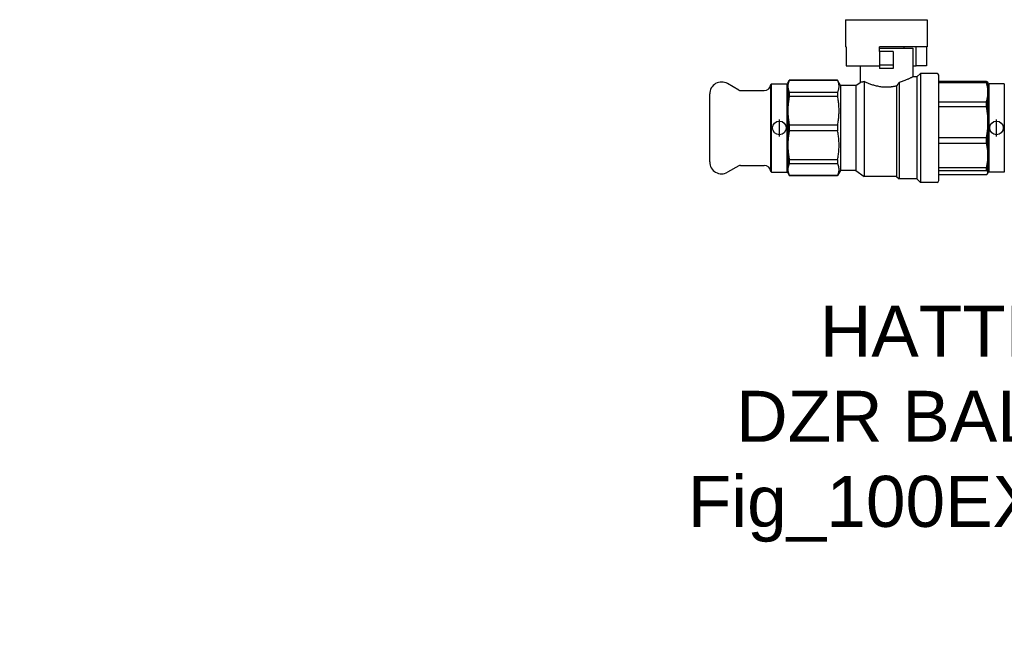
# Model space of a CAD drawing. Header units: millimetres. Extents: x 72 to 3756, y 31 to 364.
# Tile 1 of 3: x 72 to 361, y 31 to 210. Entities that reach past the tile are written whole.
import ezdxf

# ---------------------------------------------------------------- set-up
doc = ezdxf.new("R2010")
doc.units = ezdxf.units.MM
for name, color, linetype in [('DETAIL', 2, 'Continuous'), ('ORIGIN', 6, 'Continuous'), ('TEXT', 7, 'Continuous')]:
    doc.layers.add(name, color=color, linetype=linetype)
doc.styles.add('fastrack', font='ARIAL.TTF')

msp = doc.modelspace()

# ---------------------------------------------------------------- linework, layer by layer
at = {"layer": 'DETAIL'}
for p, q in [((314.63, 210.08), (338.63, 210.08)), ((314.63, 210.08), (314.63, 202.06)), ((338.63, 210.08), (338.63, 202.06)), ((314.8, 202.06), (314.63, 202.06)), ((314.8, 202.06), (314.8, 196.56)), ((324.63, 200.76), (324.63, 202.06)), ((338.63, 202.06), (324.63, 202.06)), ((324.63, 201.76), (334.38, 201.76)), ((324.63, 200.76), (324.63, 196.76)), ((328.63, 200.76), (324.63, 200.76)), ((328.63, 200.76), (328.63, 196.76)), ((331.88, 201.76), (331.88, 202.06)), ((334.38, 201.76), (334.38, 193.26)), ((335.4, 196.56), (335.4, 202.06)), ((338.46, 202.06), (338.46, 196.56)), ((314.8, 196.56), (324.63, 196.56)), ((318.88, 196.56), (318.88, 191.64)), ((324.63, 196.76), (324.63, 196.62)), ((328.63, 196.76), (324.63, 196.76)), ((324.63, 196.56), (324.63, 196.62)), ((324.63, 196.56), (324.63, 195.71)), ((328.63, 196.76), (328.63, 195.71)), ((334.38, 196.56), (335.4, 196.56)), ((338.46, 196.56), (335.4, 196.56)), ((335.63, 193.26), (336.63, 194.26)), ((336.63, 194.26), (336.63, 162.26)), ((341.53, 194.26), (336.63, 194.26)), ((283.17, 189.4), (279.88, 191.3)), ((292.63, 191.06), (292.83, 191.26)), ((292.83, 165.26), (292.83, 191.26)), ((292.83, 191.26), (297.43, 191.26)), ((297.43, 165.26), (297.43, 191.26)), ((297.63, 191.06), (297.43, 191.26)), ((297.63, 191.51), (298.06, 192.26)), ((297.63, 191.51), (297.63, 190.51)), ((298.06, 192.26), (298.06, 192.24)), ((312.26, 192.26), (298.06, 192.26)), ((312.26, 192.24), (298.06, 192.24)), ((312.26, 192.26), (312.26, 192.24)), ((313.13, 190.76), (312.26, 192.26)), ((317.63, 190.76), (318.88, 191.64)), ((320.13, 191.88), (320.13, 164.01)), ((330.38, 191.64), (330.38, 163.26)), ((335.63, 193.26), (334.38, 193.26)), ((335.63, 193.26), (335.63, 163.26)), ((342.03, 162.76), (342.03, 193.76)), ((342.03, 191.98), (356.1, 191.98)), ((356.1, 191.51), (342.03, 191.51)), ((356.1, 191.51), (356.1, 191.98)), ((356.53, 191.51), (356.47, 191.62)), ((356.53, 188.74), (356.53, 191.51)), ((356.53, 191.06), (356.73, 191.26)), ((356.73, 191.26), (356.73, 165.26)), ((361.33, 191.26), (356.73, 191.26)), ((361.33, 191.26), (361.33, 165.26)), ((283.67, 189.26), (290.64, 189.26)), ((292.63, 165.46), (292.63, 191.06)), ((297.63, 190.51), (297.63, 183.34)), ((298.06, 188.78), (312.26, 188.78)), ((298.06, 188.78), (298.06, 187.51)), ((312.26, 188.78), (312.26, 187.51)), ((313.13, 190.76), (313.13, 165.76)), ((317.63, 190.76), (313.13, 190.76)), ((317.63, 190.76), (317.63, 165.76)), ((329.63, 190.59), (329.63, 164.01)), ((356.53, 179.94), (356.53, 188.74)), ((274.63, 168.26), (274.63, 188.26)), ((312.26, 187.51), (298.06, 187.51)), ((342.03, 185.98), (356.1, 185.98)), ((356.1, 184.42), (356.1, 185.98)), ((297.63, 183.34), (297.63, 173.19)), ((356.1, 184.42), (342.03, 184.42)), ((356.53, 170.15), (356.53, 179.94)), ((298.06, 179.16), (312.26, 179.16)), ((298.06, 179.16), (298.06, 177.37)), ((312.26, 177.37), (298.06, 177.37)), ((312.26, 179.16), (312.26, 177.37)), ((342.03, 175.46), (356.1, 175.46)), ((356.1, 173.73), (356.1, 175.46)), ((297.63, 173.19), (297.63, 166.02)), ((356.1, 173.73), (342.03, 173.73)), ((298.06, 169.02), (312.26, 169.02)), ((298.06, 169.02), (298.06, 167.75)), ((312.26, 169.02), (312.26, 167.75)), ((356.53, 165.12), (356.53, 170.15)), ((283.17, 167.13), (279.88, 165.23)), ((283.67, 167.26), (290.64, 167.26)), ((292.63, 165.46), (292.83, 165.26)), ((292.83, 165.26), (297.43, 165.26)), ((297.63, 165.46), (297.43, 165.26)), ((297.63, 166.02), (297.63, 165.01)), ((312.26, 167.75), (298.06, 167.75)), ((313.13, 165.76), (312.26, 164.26)), ((317.63, 165.76), (313.13, 165.76)), ((317.63, 165.76), (320.13, 164.01)), ((342.03, 166.58), (356.1, 166.58)), ((356.1, 165.69), (342.03, 165.69)), ((356.1, 165.69), (356.1, 166.58)), ((356.53, 165.46), (356.73, 165.26)), ((361.33, 165.26), (356.73, 165.26)), ((297.63, 165.01), (298.06, 164.26)), ((298.06, 164.29), (312.26, 164.29)), ((298.06, 164.29), (298.06, 164.26)), ((312.26, 164.26), (298.06, 164.26)), ((312.26, 164.29), (312.26, 164.26)), ((329.63, 164.01), (320.13, 164.01)), ((329.63, 164.01), (330.38, 163.26)), ((335.63, 163.26), (330.38, 163.26)), ((335.63, 163.26), (336.63, 162.26)), ((342.03, 164.55), (356.1, 164.55)), ((356.53, 165.01), (356.47, 164.91)), ((356.53, 165.01), (356.53, 165.12)), ((341.53, 162.26), (336.63, 162.26))]:
    msp.add_line(p, q, dxfattribs=at)
at = {"layer": 'DETAIL', "flags": 128}
for points in [[(326.63, 195.76), (326.55, 195.76), (326.46, 195.76), (326.38, 195.76), (326.29, 195.76), (326.21, 195.76), (326.13, 195.76), (326.04, 195.76), (325.96, 195.76), (325.87, 195.76), (325.79, 195.76), (325.71, 195.75), (325.62, 195.75), (325.54, 195.75), (325.45, 195.75), (325.37, 195.74), (325.29, 195.74), (325.2, 195.74), (325.12, 195.73), (325.04, 195.73), (324.96, 195.73), (324.87, 195.72), (324.79, 195.72), (324.71, 195.71), (324.63, 195.71)], [(328.63, 195.71), (328.55, 195.71), (328.47, 195.72), (328.39, 195.72), (328.3, 195.73), (328.22, 195.73), (328.14, 195.73), (328.06, 195.74), (327.97, 195.74), (327.89, 195.74), (327.81, 195.75), (327.72, 195.75), (327.64, 195.75), (327.55, 195.75), (327.47, 195.76), (327.39, 195.76), (327.3, 195.76), (327.22, 195.76), (327.13, 195.76), (327.05, 195.76), (326.97, 195.76), (326.88, 195.76), (326.8, 195.76), (326.71, 195.76), (326.63, 195.76)], [(298.06, 192.24), (298.03, 192.16), (298, 192.09), (297.96, 192.02), (297.93, 191.95), (297.9, 191.88), (297.88, 191.8), (297.85, 191.73), (297.83, 191.66), (297.8, 191.59), (297.78, 191.52), (297.76, 191.44), (297.74, 191.37), (297.72, 191.3), (297.71, 191.23), (297.69, 191.16), (297.68, 191.08), (297.67, 191.01), (297.66, 190.94), (297.65, 190.87), (297.64, 190.8), (297.64, 190.72), (297.63, 190.65), (297.63, 190.58), (297.63, 190.51)], [(312.26, 188.78), (312.33, 188.92), (312.39, 189.06), (312.45, 189.21), (312.5, 189.35), (312.55, 189.49), (312.59, 189.64), (312.62, 189.78), (312.65, 189.93), (312.67, 190.07), (312.68, 190.21), (312.69, 190.36), (312.7, 190.5), (312.69, 190.65), (312.68, 190.79), (312.67, 190.94), (312.65, 191.08), (312.62, 191.23), (312.59, 191.37), (312.55, 191.52), (312.5, 191.66), (312.45, 191.8), (312.39, 191.95), (312.33, 192.09), (312.26, 192.24)], [(320.13, 191.88), (320.03, 191.85), (319.93, 191.83), (319.84, 191.81), (319.76, 191.79), (319.67, 191.77), (319.59, 191.75), (319.52, 191.74), (319.45, 191.73), (319.38, 191.71), (319.31, 191.7), (319.25, 191.69), (319.2, 191.68), (319.15, 191.68), (319.1, 191.67), (319.06, 191.66), (319.02, 191.66), (318.99, 191.65), (318.96, 191.65), (318.94, 191.65), (318.92, 191.64), (318.9, 191.64), (318.89, 191.64), (318.88, 191.64), (318.88, 191.64)], [(326.63, 190.22), (326.3, 190.23), (325.97, 190.24), (325.65, 190.26), (325.32, 190.29), (325, 190.33), (324.68, 190.38), (324.37, 190.43), (324.06, 190.5), (323.76, 190.56), (323.46, 190.64), (323.17, 190.71), (322.89, 190.8), (322.61, 190.88), (322.34, 190.97), (322.08, 191.06), (321.83, 191.15), (321.59, 191.24), (321.35, 191.34), (321.13, 191.43), (320.91, 191.52), (320.7, 191.61), (320.5, 191.7), (320.31, 191.79), (320.13, 191.88)], [(330.38, 191.64), (330.35, 191.6), (330.32, 191.56), (330.29, 191.51), (330.26, 191.47), (330.22, 191.43), (330.19, 191.38), (330.16, 191.34), (330.13, 191.3), (330.1, 191.25), (330.07, 191.21), (330.04, 191.16), (330.01, 191.12), (329.98, 191.08), (329.94, 191.03), (329.91, 190.99), (329.88, 190.95), (329.85, 190.9), (329.82, 190.86), (329.79, 190.81), (329.76, 190.77), (329.72, 190.73), (329.69, 190.68), (329.66, 190.64), (329.63, 190.59)], [(334.38, 193.26), (334.37, 193.26), (334.35, 193.25), (334.31, 193.23), (334.25, 193.2), (334.18, 193.16), (334.1, 193.12), (333.99, 193.07), (333.88, 193.01), (333.75, 192.95), (333.61, 192.88), (333.45, 192.81), (333.28, 192.73), (333.1, 192.64), (332.9, 192.56), (332.7, 192.47), (332.48, 192.38), (332.25, 192.28), (332.01, 192.19), (331.77, 192.1), (331.51, 192), (331.24, 191.91), (330.96, 191.82), (330.67, 191.73), (330.38, 191.64)], [(356.1, 191.98), (356.12, 191.96), (356.14, 191.95), (356.16, 191.94), (356.18, 191.92), (356.2, 191.91), (356.22, 191.89), (356.24, 191.88), (356.26, 191.86), (356.27, 191.85), (356.29, 191.83), (356.31, 191.82), (356.32, 191.8), (356.34, 191.79), (356.35, 191.77), (356.37, 191.76), (356.38, 191.74), (356.39, 191.73), (356.41, 191.71), (356.42, 191.7), (356.43, 191.68), (356.44, 191.67), (356.45, 191.65), (356.46, 191.64), (356.47, 191.62)], [(356.53, 188.74), (356.53, 188.86), (356.53, 188.97), (356.52, 189.09), (356.52, 189.2), (356.51, 189.32), (356.5, 189.44), (356.49, 189.55), (356.48, 189.67), (356.47, 189.78), (356.45, 189.9), (356.44, 190.01), (356.42, 190.13), (356.4, 190.24), (356.38, 190.36), (356.36, 190.47), (356.33, 190.59), (356.31, 190.71), (356.28, 190.82), (356.25, 190.94), (356.23, 191.05), (356.2, 191.17), (356.16, 191.28), (356.13, 191.4), (356.1, 191.51)], [(297.63, 190.51), (297.63, 190.43), (297.63, 190.36), (297.64, 190.29), (297.64, 190.22), (297.65, 190.15), (297.66, 190.07), (297.67, 190), (297.68, 189.93), (297.69, 189.86), (297.71, 189.78), (297.72, 189.71), (297.74, 189.64), (297.76, 189.57), (297.78, 189.5), (297.8, 189.42), (297.83, 189.35), (297.85, 189.28), (297.88, 189.21), (297.9, 189.14), (297.93, 189.06), (297.96, 188.99), (298, 188.92), (298.03, 188.85), (298.06, 188.78)], [(329.63, 190.59), (329.51, 190.57), (329.4, 190.54), (329.28, 190.51), (329.16, 190.49), (329.04, 190.46), (328.91, 190.44), (328.79, 190.42), (328.67, 190.4), (328.54, 190.38), (328.42, 190.36), (328.29, 190.34), (328.17, 190.32), (328.04, 190.31), (327.91, 190.29), (327.78, 190.28), (327.66, 190.27), (327.53, 190.26), (327.4, 190.25), (327.27, 190.24), (327.15, 190.23), (327.02, 190.23), (326.89, 190.23), (326.76, 190.22), (326.63, 190.22)], [(356.1, 185.98), (356.13, 186.09), (356.16, 186.21), (356.2, 186.32), (356.23, 186.44), (356.26, 186.55), (356.28, 186.67), (356.31, 186.78), (356.33, 186.9), (356.36, 187.01), (356.38, 187.13), (356.4, 187.24), (356.42, 187.36), (356.44, 187.47), (356.45, 187.59), (356.47, 187.7), (356.48, 187.82), (356.49, 187.93), (356.5, 188.05), (356.51, 188.17), (356.52, 188.28), (356.52, 188.4), (356.53, 188.51), (356.53, 188.63), (356.53, 188.74)], [(298.06, 187.51), (298.03, 187.34), (298, 187.16), (297.96, 186.99), (297.93, 186.82), (297.9, 186.64), (297.88, 186.47), (297.85, 186.3), (297.83, 186.12), (297.8, 185.95), (297.78, 185.77), (297.76, 185.6), (297.74, 185.43), (297.72, 185.25), (297.71, 185.08), (297.69, 184.9), (297.68, 184.73), (297.67, 184.56), (297.66, 184.38), (297.65, 184.21), (297.64, 184.03), (297.64, 183.86), (297.63, 183.68), (297.63, 183.51), (297.63, 183.34)], [(312.26, 179.16), (312.33, 179.51), (312.39, 179.85), (312.45, 180.2), (312.5, 180.55), (312.55, 180.89), (312.59, 181.24), (312.62, 181.59), (312.65, 181.93), (312.67, 182.28), (312.68, 182.63), (312.69, 182.98), (312.7, 183.33), (312.69, 183.68), (312.68, 184.02), (312.67, 184.37), (312.65, 184.72), (312.62, 185.07), (312.59, 185.42), (312.55, 185.77), (312.5, 186.12), (312.45, 186.47), (312.39, 186.82), (312.33, 187.16), (312.26, 187.51)], [(297.63, 183.34), (297.63, 183.16), (297.63, 182.99), (297.64, 182.81), (297.64, 182.64), (297.65, 182.46), (297.66, 182.29), (297.67, 182.12), (297.68, 181.94), (297.69, 181.77), (297.71, 181.59), (297.72, 181.42), (297.74, 181.24), (297.76, 181.07), (297.78, 180.9), (297.8, 180.72), (297.83, 180.55), (297.85, 180.37), (297.88, 180.2), (297.9, 180.03), (297.93, 179.85), (297.96, 179.68), (298, 179.5), (298.03, 179.33), (298.06, 179.16)], [(356.53, 179.94), (356.53, 180.13), (356.53, 180.31), (356.52, 180.5), (356.52, 180.69), (356.51, 180.87), (356.5, 181.06), (356.49, 181.25), (356.48, 181.44), (356.47, 181.62), (356.45, 181.81), (356.44, 182), (356.42, 182.18), (356.4, 182.37), (356.38, 182.56), (356.36, 182.75), (356.33, 182.93), (356.31, 183.12), (356.28, 183.31), (356.25, 183.49), (356.23, 183.68), (356.2, 183.87), (356.16, 184.05), (356.13, 184.24), (356.1, 184.42)], [(356.1, 175.46), (356.13, 175.64), (356.16, 175.83), (356.2, 176.01), (356.23, 176.2), (356.26, 176.39), (356.28, 176.57), (356.31, 176.76), (356.33, 176.95), (356.36, 177.13), (356.38, 177.32), (356.4, 177.51), (356.42, 177.69), (356.44, 177.88), (356.45, 178.07), (356.47, 178.25), (356.48, 178.44), (356.49, 178.63), (356.5, 178.82), (356.51, 179), (356.52, 179.19), (356.52, 179.38), (356.53, 179.56), (356.53, 179.75), (356.53, 179.94)], [(298.06, 177.37), (298.03, 177.2), (298, 177.02), (297.96, 176.85), (297.93, 176.68), (297.9, 176.5), (297.88, 176.33), (297.85, 176.16), (297.83, 175.98), (297.8, 175.81), (297.78, 175.63), (297.76, 175.46), (297.74, 175.29), (297.72, 175.11), (297.71, 174.94), (297.69, 174.76), (297.68, 174.59), (297.67, 174.41), (297.66, 174.24), (297.65, 174.07), (297.64, 173.89), (297.64, 173.72), (297.63, 173.54), (297.63, 173.37), (297.63, 173.19)], [(312.26, 169.02), (312.33, 169.36), (312.39, 169.71), (312.45, 170.06), (312.5, 170.4), (312.55, 170.75), (312.59, 171.1), (312.62, 171.45), (312.65, 171.79), (312.67, 172.14), (312.68, 172.49), (312.69, 172.84), (312.7, 173.19), (312.69, 173.53), (312.68, 173.88), (312.67, 174.23), (312.65, 174.58), (312.62, 174.93), (312.59, 175.28), (312.55, 175.63), (312.5, 175.98), (312.45, 176.33), (312.39, 176.68), (312.33, 177.02), (312.26, 177.37)], [(297.63, 173.19), (297.63, 173.02), (297.63, 172.85), (297.64, 172.67), (297.64, 172.5), (297.65, 172.32), (297.66, 172.15), (297.67, 171.98), (297.68, 171.8), (297.69, 171.63), (297.71, 171.45), (297.72, 171.28), (297.74, 171.1), (297.76, 170.93), (297.78, 170.75), (297.8, 170.58), (297.83, 170.41), (297.85, 170.23), (297.88, 170.06), (297.9, 169.88), (297.93, 169.71), (297.96, 169.54), (298, 169.36), (298.03, 169.19), (298.06, 169.02)], [(356.53, 170.15), (356.53, 170.3), (356.53, 170.45), (356.52, 170.6), (356.52, 170.75), (356.51, 170.9), (356.5, 171.05), (356.49, 171.2), (356.48, 171.35), (356.47, 171.5), (356.45, 171.65), (356.44, 171.8), (356.42, 171.94), (356.4, 172.09), (356.38, 172.24), (356.36, 172.39), (356.33, 172.54), (356.31, 172.69), (356.28, 172.84), (356.25, 172.99), (356.23, 173.14), (356.2, 173.29), (356.16, 173.43), (356.13, 173.58), (356.1, 173.73)], [(356.1, 166.58), (356.13, 166.73), (356.16, 166.88), (356.2, 167.03), (356.23, 167.17), (356.26, 167.32), (356.28, 167.47), (356.31, 167.62), (356.33, 167.77), (356.36, 167.92), (356.38, 168.07), (356.4, 168.22), (356.42, 168.36), (356.44, 168.51), (356.45, 168.66), (356.47, 168.81), (356.48, 168.96), (356.49, 169.11), (356.5, 169.26), (356.51, 169.41), (356.52, 169.56), (356.52, 169.71), (356.53, 169.86), (356.53, 170.01), (356.53, 170.15)], [(298.06, 167.75), (298.03, 167.68), (298, 167.61), (297.96, 167.54), (297.93, 167.47), (297.9, 167.39), (297.88, 167.32), (297.85, 167.25), (297.83, 167.18), (297.8, 167.11), (297.78, 167.03), (297.76, 166.96), (297.74, 166.89), (297.72, 166.82), (297.71, 166.75), (297.69, 166.67), (297.68, 166.6), (297.67, 166.53), (297.66, 166.46), (297.65, 166.38), (297.64, 166.31), (297.64, 166.24), (297.63, 166.17), (297.63, 166.1), (297.63, 166.02)], [(297.63, 166.02), (297.63, 165.95), (297.63, 165.88), (297.64, 165.81), (297.64, 165.73), (297.65, 165.66), (297.66, 165.59), (297.67, 165.52), (297.68, 165.45), (297.69, 165.37), (297.71, 165.3), (297.72, 165.23), (297.74, 165.16), (297.76, 165.09), (297.78, 165.01), (297.8, 164.94), (297.83, 164.87), (297.85, 164.8), (297.88, 164.72), (297.9, 164.65), (297.93, 164.58), (297.96, 164.51), (298, 164.44), (298.03, 164.36), (298.06, 164.29)], [(312.26, 164.29), (312.33, 164.44), (312.39, 164.58), (312.45, 164.72), (312.5, 164.87), (312.55, 165.01), (312.59, 165.16), (312.62, 165.3), (312.65, 165.44), (312.67, 165.59), (312.68, 165.73), (312.69, 165.88), (312.7, 166.02), (312.69, 166.16), (312.68, 166.31), (312.67, 166.45), (312.65, 166.6), (312.62, 166.74), (312.59, 166.89), (312.55, 167.03), (312.5, 167.18), (312.45, 167.32), (312.39, 167.47), (312.33, 167.61), (312.26, 167.75)], [(356.53, 165.12), (356.53, 165.14), (356.53, 165.17), (356.52, 165.19), (356.52, 165.22), (356.51, 165.24), (356.5, 165.26), (356.49, 165.29), (356.48, 165.31), (356.47, 165.34), (356.45, 165.36), (356.44, 165.38), (356.42, 165.41), (356.4, 165.43), (356.38, 165.45), (356.36, 165.48), (356.33, 165.5), (356.31, 165.53), (356.28, 165.55), (356.25, 165.57), (356.23, 165.6), (356.2, 165.62), (356.16, 165.65), (356.13, 165.67), (356.1, 165.69)], [(356.1, 164.55), (356.13, 164.57), (356.16, 164.6), (356.2, 164.62), (356.23, 164.64), (356.26, 164.67), (356.28, 164.69), (356.31, 164.72), (356.33, 164.74), (356.36, 164.76), (356.38, 164.79), (356.4, 164.81), (356.42, 164.83), (356.44, 164.86), (356.45, 164.88), (356.47, 164.91), (356.48, 164.93), (356.49, 164.95), (356.5, 164.98), (356.51, 165), (356.52, 165.03), (356.52, 165.05), (356.53, 165.07), (356.53, 165.1), (356.53, 165.12)]]:
    msp.add_lwpolyline(points, dxfattribs=at)
at = {"layer": 'DETAIL'}
for centre, radius, start, end in [((341.53, 193.76), 0.5, 0, 90), ((278.13, 188.26), 3.5, 60, 180), ((283.67, 190.26), 1, 240, 270), ((290.64, 191.26), 2, 270, 354.2608), ((278.13, 168.26), 3.5, 180, 300), ((283.67, 166.26), 1, 90, 120), ((290.64, 165.26), 2, 5.7392, 90), ((341.53, 162.76), 0.5, 270, 0)]:
    msp.add_arc(centre, radius, start, end, dxfattribs=at)
at = {"layer": 'ORIGIN'}
for p, q in [((295.13, 175.76), (295.13, 180.76)), ((359.03, 175.76), (359.03, 180.76))]:
    msp.add_line(p, q, dxfattribs=at)
for centre in [(295.13, 178.26), (359.03, 178.26)]:
    msp.add_circle(centre, 2, dxfattribs=at)

# ---------------------------------------------------------------- texts
at = {"layer": 'TEXT', "insert": (69.49, 125.97), "char_height": 15, "width": 610.7018, "attachment_point": 1, "style": 'fastrack'}
msp.add_mtext('\\pi237.57;HATTERSLEY\\P\\pi212.95;DZR BALL VALVES\\P\\pi198.7;Fig_100EXS-PF-18MM', dxfattribs=at)

doc.saveas('drawing.dxf')
